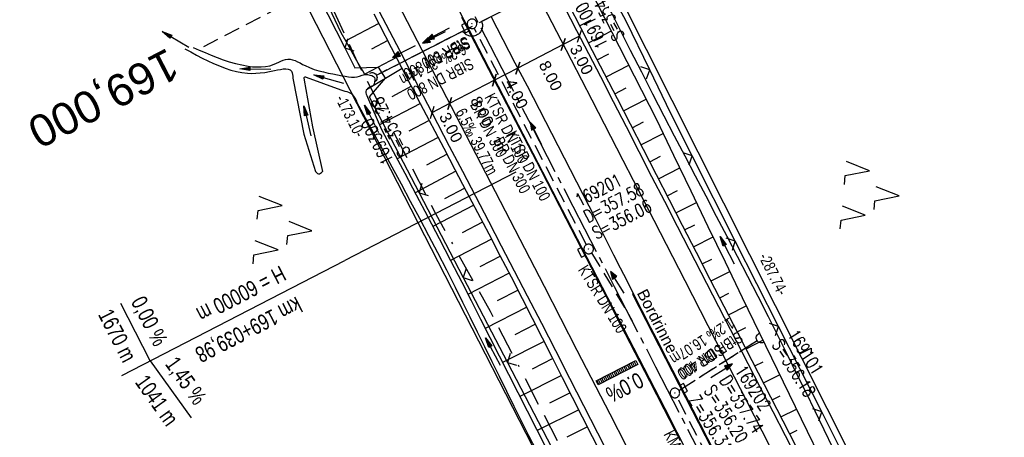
# Model space of a CAD drawing. Extents: x 509202 to 509841, y 456298 to 457260.
# Tile 48 of 56: x 509310 to 509465, y 457026 to 457092. Entities that reach past the tile are written whole.
import ezdxf
from ezdxf.enums import TextEntityAlignment as Align

# ---------------------------------------------------------------- set-up
doc = ezdxf.new("R2010")
doc.units = 0
doc.header["$LTSCALE"] = 10
doc.header["$MEASUREMENT"] = 0
for name, pattern in [('ACAD_ISO16W100', [73, 15, -6.5, 15, -6.5, 15, -7, 1, -7]), ('ACHSE', [5.5, 4, -0.5, 0.5, -0.5]), ('AUSGEZOGEN', [0]), ('LT00', [0]), ('LT12', [0.4, 0.3, -0.1]), ('LT17', [0.15, 0.1, -0.05]), ('STRICHLINIE2', [0.375, 0.25, -0.125])]:
    doc.linetypes.add(name, pattern=pattern)
doc.layers.get('0').update_dxf_attribs({"linetype": 'LT00'})
for name, color, linetype in [('--EK_FBR', 1, 'LT00'), ('--EK_Halt-Pfeil', 4, 'LT00'), ('--EK_Haltung', 7, 'STRICHLINIE2'), ('--EK_Haltung-Text', 140, 'LT00'), ('--EK_Schacht-Text', 5, 'LT00'), ('--EK_ST-93-1', 30, 'LT17'), ('--EL_DFK_AB_L', 21, 'LT00'), ('--EL_Halt-Pfeil', 4, 'LT00'), ('--EL_Haltung', 182, 'STRICHLINIE2'), ('--EL_Haltung-Text', 182, 'LT00'), ('-AX-093', 35, 'ACHSE'), ('-GRA-20W', 250, 'LT00'), ('-QUE-20W', 11, 'LT00'), ('ABSTAND', 8, 'LT00'), ('BAB-KABEL', 220, 'ACAD_ISO16W100'), ('BEMAßUNG', 255, 'Continuous'), ('DFK_AB_L', 21, 'LT00'), ('DFK_KATASTER', 250, 'LT00'), ('DFK_NUTZUNG', 250, 'LT00'), ('DL', 182, 'LT12'), ('DL_PFEIL', 201, 'LT00'), ('DL_TEXT', 182, 'LT00'), ('PFEIL', 140, 'AUSGEZOGEN'), ('RINNE_TEXT', 11, 'Continuous'), ('V114_AFBR_BAB', 250, 'LT00'), ('V114_BOESCH', 250, 'LT00'), ('V114_BOSCHUNG', 250, 'LT00'), ('V114_GRABEN', 250, 'LT00'), ('V114_H_BORD', 8, 'LT00'), ('V114_KA_PRUF', 182, 'LT00'), ('V114_LD_MARK', 250, 'LT00'), ('V114_SINKK', 182, 'LT00'), ('V114_UK_DURCH', 182, 'LT00'), ('V114_ZAUN', 40, 'LT00')]:
    doc.layers.add(name, color=color, linetype=linetype)
doc.styles.add('Arial', font='ARIAL.TTF')
doc.styles.add('Beschrift', font='ARIAL.TTF')
doc.styles.add('Haltungsbeschriftung', font='ARIAL.TTF', dxfattribs={"width": 0.75})
doc.styles.add('schachtbeschriftung', font='romans.shx', dxfattribs={"width": 0.75, "height": 2})
doc.styles.get("Standard").update_dxf_attribs({"font": 'ARIAL.TTF'})

# ---------------------------------------------------------------- blocks, each defined once
blk = doc.blocks.new('SYMB7052')
at = {"color": 0, "linetype": 'ByBlock'}
blk.add_lwpolyline([(0, 0), (0, 0.196), (0.076, 0.156)], dxfattribs=at)
blk = doc.blocks.new('SYMB7221')
at = {"color": 0, "linetype": 'ByBlock'}
for p, q in [((0, 0.435), (-0.11, 0.065)), ((0.11, 0.065), (0, 0.435)), ((0.25, 0.065), (0.11, 0.065)), ((-0.35, -0.065), (-0.46, -0.435)), ((0.35, -0.065), (0.24, -0.435))]:
    blk.add_line(p, q, dxfattribs=at)
for points in [[(-0.1, -0.435), (-0.24, -0.435), (-0.35, -0.065)], [(0.6, -0.435), (0.46, -0.435), (0.35, -0.065)]]:
    blk.add_lwpolyline(points, dxfattribs=at)
blk = doc.blocks.new('Pfreil3')
at = {"layer": 'PFEIL'}
blk.add_hatch(color=256, dxfattribs=at).paths.add_polyline_path([(-1.55, 0.27), (-1.55, -0.27), (0, 0)])
for p, q in [((-1.55, 0), (-4.83, 0)), ((-1.55, -0.27), (-1.55, 0.27)), ((-1.55, 0.27), (0, 0)), ((0, 0), (-1.55, -0.27))]:
    blk.add_line(p, q, dxfattribs=at)
blk = doc.blocks.new('SYMB0652')
at = {"color": 0, "linetype": 'ByBlock'}
blk.add_lwpolyline([(-0.15, -0.075), (0.15, -0.075), (0.15, 0.075), (-0.15, 0.075), (-0.15, -0.075)], dxfattribs=at)
blk = doc.blocks.new('SYMB1107')
at = {"color": 0, "linetype": 'ByBlock'}
for points in [[(-0.2, 0), (-0.196157, 0.039018), (-0.184776, 0.076537), (-0.166294, 0.111114), (-0.141421, 0.141421), (-0.111114, 0.166294), (-0.076537, 0.184776), (-0.039018, 0.196157), (0, 0.2)], [(0, 0.2), (0.039018, 0.196157), (0.076537, 0.184776), (0.111114, 0.166294), (0.141421, 0.141421), (0.166294, 0.111114), (0.184776, 0.076537), (0.196157, 0.039018), (0.2, 0)]]:
    blk.add_lwpolyline(points, dxfattribs=at)
blk = doc.blocks.new('SYMB0003')
at = {"color": 0, "linetype": 'ByBlock'}
for p, q in [((-0.015712, 0), (0.010166, 0.012015)), ((0, -0.021257), (-0.015712, 0)), ((0.010166, 0.012015), (0, -0.021257))]:
    blk.add_line(p, q, dxfattribs=at)
for points in [[(-0.031395, 0.499013), (-0.093691, 0.491144), (-0.154509, 0.475528), (-0.21289, 0.452414), (-0.267913, 0.422164), (-0.318712, 0.385257), (-0.364484, 0.342274), (-0.404509, 0.293893), (-0.438154, 0.240877), (-0.464888, 0.184062), (-0.484292, 0.124345), (-0.496058, 0.062667), (-0.5, 0)], [(-0.5, 0), (-0.496058, -0.062667), (-0.484292, -0.124345), (-0.464888, -0.184062), (-0.438154, -0.240877), (-0.404509, -0.293893), (-0.364485, -0.342274), (-0.318712, -0.385257), (-0.267914, -0.422164), (-0.21289, -0.452414), (-0.154509, -0.475529), (-0.093691, -0.491144), (-0.031395, -0.499014), (0.031395, -0.499014)], [(0.5, 0), (0.496057, 0.062667), (0.484292, 0.124345), (0.464888, 0.184062), (0.438153, 0.240877), (0.404509, 0.293893), (0.364484, 0.342274), (0.318712, 0.385257), (0.267913, 0.422164), (0.21289, 0.452414), (0.154509, 0.475528), (0.093691, 0.491144), (0.031395, 0.499013), (-0.031395, 0.499013)], [(0.031395, -0.499014), (0.093691, -0.491144), (0.154509, -0.475529), (0.21289, -0.452414), (0.267914, -0.422164), (0.318712, -0.385257), (0.364485, -0.342274), (0.404509, -0.293893), (0.438154, -0.240877), (0.464889, -0.184062), (0.484292, -0.124345), (0.496058, -0.062667), (0.5, 0)]]:
    blk.add_lwpolyline(points, dxfattribs=at)
blk = doc.blocks.new('SYMB0024')
at = {"color": 0, "linetype": 'ByBlock'}
for p, q in [((-0.5, 0.5), (0, 0)), ((0, 0), (0.5, 0.5))]:
    blk.add_line(p, q, dxfattribs=at)
blk = doc.blocks.new('_Oblique')
at = {"color": 0, "linetype": 'ByBlock', "lineweight": -2}
blk.add_line((-0.5, -0.5), (0.5, 0.5), dxfattribs=at)
blk = doc.blocks.new('SYMB0070')
at = {"color": 0, "linetype": 'ByBlock'}
for p, q in [((-0.5, 0), (0.2, 0)), ((0.5, 0), (0.2, 0.1)), ((0.2, 0.1), (0.2, 0)), ((0.468, 0), (0.21, 0.086)), ((0.21, 0.086), (0.21, -0.086)), ((0.21, -0.086), (0.468, 0)), ((0.22, -0.072), (0.437, 0)), ((0.23, -0.058), (0.405, 0)), ((0.24, -0.045), (0.374, 0)), ((0.342, 0), (0.25, 0.031)), ((0.25, 0.031), (0.25, -0.031)), ((0.25, -0.031), (0.342, 0)), ((0.26, -0.017), (0.31, 0)), ((0.27, -0.003), (0.279, 0))]:
    blk.add_line(p, q, dxfattribs=at)
for points in [[(0.2, 0), (0.2, -0.1), (0.5, 0)], [(0.437, 0), (0.22, 0.072), (0.22, -0.072)], [(0.405, 0), (0.23, 0.058), (0.23, -0.058)], [(0.374, 0), (0.24, 0.045), (0.24, -0.045)], [(0.31, 0), (0.26, 0.017), (0.26, -0.017)], [(0.279, 0), (0.27, 0.003), (0.27, -0.003)]]:
    blk.add_lwpolyline(points, dxfattribs=at)

msp = doc.modelspace()

# ---------------------------------------------------------------- linework, layer by layer
at = {"layer": '--EK_FBR'}
for points in [[(509395.82, 457093.44), (509397.69, 457089.82), (509399.57, 457086.2), (509401.43, 457082.58), (509403.45, 457078.67), (509405.46, 457074.76), (509407.46, 457070.85), (509409.46, 457066.93), (509411.47, 457063.02), (509413.47, 457059.11), (509416.23, 457053.73), (509419, 457048.35), (509421.77, 457042.98), (509424.54, 457037.61), (509426.5, 457033.83), (509428.45, 457030.05), (509430.4, 457026.27), (509432.35, 457022.48)], [(509403.97, 457020.87), (509401.04, 457026.65), (509398.84, 457030.95), (509396.64, 457035.25), (509394.44, 457039.55), (509392.23, 457043.85), (509390.01, 457048.14), (509387.98, 457052.05), (509385.95, 457055.96), (509383.92, 457059.87), (509381.88, 457063.78), (509379.84, 457067.68), (509377.8, 457071.59), (509375.04, 457076.9), (509372.28, 457082.22), (509369.52, 457087.54), (509366.76, 457092.85)]]:
    msp.add_lwpolyline(points, dxfattribs=at)
at = {"layer": '--EK_FBR', "color": 2}
for points in [[(509379.66, 457091.92), (509382.48, 457086.48), (509385.3, 457081.05), (509388.12, 457075.61), (509392.07, 457067.96), (509396.03, 457060.3), (509399.98, 457052.65), (509402.27, 457048.21), (509404.55, 457043.77), (509406.84, 457039.33), (509409.12, 457034.89), (509411.39, 457030.45), (509413.92, 457025.51)], [(509384.24, 457092.04), (509386.14, 457088.4), (509388.04, 457084.76), (509389.94, 457081.12), (509391.83, 457077.48), (509394.77, 457071.78), (509397.69, 457066.07), (509400.6, 457060.35), (509403.5, 457054.63), (509404.52, 457052.6), (509405.55, 457050.58), (509406.57, 457048.55), (509407.93, 457045.88), (509409.3, 457043.21), (509410.67, 457040.54), (509412.04, 457037.87), (509413.41, 457035.21), (509414.78, 457032.54), (509417.08, 457028.06), (509419.38, 457023.57)]]:
    msp.add_lwpolyline(points, dxfattribs=at)
at = {"layer": '--EK_Haltung'}
for p, q in [((509398.01, 457098.99), (509366.28, 457082.75)), ((509399.24, 457056.21), (509381.65, 457090.19)), ((509413.75, 457033.37), (509426.03, 457041.2)), ((509430.27, 456999.59), (509413.46, 457032.3))]:
    msp.add_line(p, q, dxfattribs=at)
at = {"layer": '--EK_Haltung', "color": 81}
msp.add_line((509400.05, 457054.95), (509406.43, 457044.3), dxfattribs=at)
at = {"layer": '--EK_ST-93-1', "ltscale": 2.5}
msp.add_line((509374.72, 457105.63), (509339.19, 457087.25), dxfattribs=at)
at = {"layer": '--EL_DFK_AB_L'}
for p, q in [((509363.21, 457177.11), (509491.89, 456921.43)), ((509325.38, 457152.27), (509403.66, 456999.57))]:
    msp.add_line(p, q, dxfattribs=at)
at = {"layer": '--EL_Haltung'}
for p, q in [((509399.24, 457056.21), (509381.65, 457090.19)), ((509400.05, 457054.95), (509406.43, 457044.3)), ((509413.75, 457033.37), (509426.03, 457041.2)), ((509430.27, 456999.59), (509413.46, 457032.3))]:
    msp.add_line(p, q, dxfattribs=at)
at = {"layer": '--EL_Haltung', "flags": 128}
msp.add_lwpolyline([(509398.01, 457098.99), (509382.8, 457091.2, -0.934943), (509379.86, 457089.7), (509366.28, 457082.75)], format="xyb", dxfattribs=at)
at = {"layer": '-AX-093', "ltscale": 0.2}
msp.add_lwpolyline([(509326.59, 457198.69), (509329.49, 457193.08), (509335.28, 457181.85), (509341.08, 457170.63), (509351.58, 457150.35), (509364.62, 457125.15), (509377.64, 457099.99), (509384.14, 457087.41), (509390.64, 457074.83), (509397.13, 457062.24), (509403.61, 457049.65), (509410.09, 457037.05), (509416.55, 457024.45), (509422.99, 457011.84), (509429.42, 456999.22), (509435.84, 456986.6), (509442.23, 456973.96), (509448.6, 456961.31), (509454.96, 456948.66), (509461.28, 456935.99), (509467.58, 456923.3), (509473.86, 456910.61)], dxfattribs=at)
at = {"layer": '-GRA-20W'}
for p, q in [((509388.19, 457067.59), (509361.35, 457053.74)), ((509326.42, 457035.72), (509361.35, 457053.74)), ((509330.86, 457038.02), (509326.23, 457047.01)), ((509330.86, 457038.02), (509337.26, 457029.05))]:
    msp.add_line(p, q, dxfattribs=at)
at = {"layer": '-QUE-20W'}
for p, q in [((509406.72, 457037.91), (509407.04, 457037.29)), ((509404.1, 457035.78), (509403.78, 457036.41)), ((509404.05, 457036.54), (509404.37, 457035.92)), ((509404.64, 457036.06), (509404.32, 457036.68)), ((509404.58, 457036.82), (509404.9, 457036.19)), ((509405.17, 457036.33), (509404.85, 457036.95)), ((509405.12, 457037.09), (509405.44, 457036.47)), ((509405.7, 457036.61), (509405.39, 457037.23)), ((509405.65, 457037.36), (509405.97, 457036.74)), ((509406.24, 457036.88), (509405.92, 457037.5)), ((509406.19, 457037.64), (509406.5, 457037.02)), ((509406.77, 457037.15), (509406.45, 457037.78)), ((509400.85, 457034.9), (509401.17, 457034.28)), ((509401.43, 457034.41), (509401.12, 457035.04)), ((509401.38, 457035.17), (509401.7, 457034.55)), ((509401.97, 457034.69), (509401.65, 457035.31)), ((509401.92, 457035.45), (509402.24, 457034.82)), ((509402.5, 457034.96), (509402.18, 457035.58)), ((509402.45, 457035.72), (509402.77, 457035.1)), ((509403.04, 457035.24), (509402.72, 457035.86)), ((509402.98, 457035.99), (509403.3, 457035.37)), ((509403.57, 457035.51), (509403.25, 457036.13)), ((509403.52, 457036.27), (509403.84, 457035.65))]:
    msp.add_line(p, q, dxfattribs=at)
msp.add_lwpolyline([(509401.07, 457034.22), (509400.75, 457034.85), (509406.97, 457038.04), (509407.29, 457037.42), (509401.07, 457034.22)], dxfattribs=at)
at = {"layer": 'BAB-KABEL', "ltscale": 0.03, "flags": 128}
msp.add_lwpolyline([(509310.4, 457191.46), (509314.94, 457182.4), (509327.66, 457157.09), (509343.19, 457126.02), (509353.1, 457106.76), (509363.32, 457084.91), (509375.62, 457061.02), (509384.15, 457045.77), (509397.86, 457019.34), (509408.07, 456999.06), (509420.09, 456973.89), (509435.47, 456943.27), (509446.24, 456921.44), (509454.94, 456903.79), (509461.52, 456890.21), (509469.63, 456874.4), (509477.31, 456859.33), (509483.33, 456847.57), (509491.02, 456833.16), (509501.09, 456813.15), (509506.26, 456802.26), (509513.66, 456785.62), (509521.93, 456766.04), (509526.54, 456755.15), (509531.44, 456742.54), (509534.93, 456733.88), (509544.02, 456711.79), (509550.59, 456695.84), (509560.17, 456669.92), (509577.78, 456627.36), (509581.45, 456623.89), (509581.08, 456619.18), (509584.72, 456608.07), (509600.91, 456566.53), (509604.91, 456555.37), (509610.19, 456542.56), (509618.67, 456519.88), (509627.4, 456496.01), (509636.93, 456469.16), (509646.67, 456441.47), (509670.82, 456365.75), (509672.68, 456359.45), (509656.28, 456346.09), (509658.67, 456333.93)], dxfattribs=at)
at = {"layer": 'BEMAßUNG'}
for p, q in [((509398.15, 457088.94), (509395.6, 457087.61)), ((509395.6, 457087.61), (509388.48, 457083.91)), ((509388.48, 457083.91), (509384.81, 457082)), ((509384.81, 457082), (509377.8, 457078.36)), ((509377.8, 457078.36), (509375.03, 457076.92))]:
    msp.add_line(p, q, dxfattribs=at)
at = {"layer": 'DFK_AB_L'}
for p, q in [((509363.21, 457177.11), (509491.89, 456921.43)), ((509325.38, 457152.27), (509403.66, 456999.57))]:
    msp.add_line(p, q, dxfattribs=at)
at = {"layer": 'DL'}
msp.add_line((509413.75, 457033.37), (509426.03, 457041.2), dxfattribs=at)
at = {"layer": 'DL', "flags": 128}
msp.add_lwpolyline([(509398.01, 457098.99), (509382.8, 457091.2, -0.934943), (509379.86, 457089.7), (509366.28, 457082.75)], format="xyb", dxfattribs=at)
at = {"layer": 'V114_AFBR_BAB'}
for points in [[(509395.82, 457093.44), (509397.69, 457089.82), (509399.57, 457086.2), (509401.43, 457082.58), (509403.45, 457078.67), (509405.46, 457074.76), (509407.46, 457070.85), (509409.46, 457066.93), (509411.47, 457063.02), (509413.47, 457059.11), (509416.23, 457053.73), (509419, 457048.35), (509421.77, 457042.98), (509424.54, 457037.61), (509426.5, 457033.83), (509428.45, 457030.05), (509430.4, 457026.27), (509432.35, 457022.48)], [(509403.97, 457020.87), (509401.04, 457026.65), (509398.84, 457030.95), (509396.64, 457035.25), (509394.44, 457039.55), (509392.23, 457043.85), (509390.01, 457048.14), (509387.98, 457052.05), (509385.95, 457055.96), (509383.92, 457059.87), (509381.88, 457063.78), (509379.84, 457067.68), (509377.8, 457071.59), (509375.04, 457076.9), (509372.28, 457082.22), (509369.52, 457087.54), (509366.76, 457092.85)]]:
    msp.add_lwpolyline(points, dxfattribs=at)
at = {"layer": 'V114_AFBR_BAB', "color": 0}
for points in [[(509379.66, 457091.92), (509382.48, 457086.48), (509385.3, 457081.05), (509388.12, 457075.61), (509392.07, 457067.96), (509396.03, 457060.3), (509399.98, 457052.65), (509402.27, 457048.21), (509404.55, 457043.77), (509406.84, 457039.33), (509409.12, 457034.89), (509411.39, 457030.45), (509413.92, 457025.51)], [(509384.24, 457092.04), (509386.14, 457088.4), (509388.04, 457084.76), (509389.94, 457081.12), (509391.83, 457077.48), (509394.77, 457071.78), (509397.69, 457066.07), (509400.6, 457060.35), (509403.5, 457054.63), (509404.52, 457052.6), (509405.55, 457050.58), (509406.57, 457048.55), (509407.93, 457045.88), (509409.3, 457043.21), (509410.67, 457040.54), (509412.04, 457037.87), (509413.41, 457035.21), (509414.78, 457032.54), (509417.08, 457028.06), (509419.38, 457023.57)]]:
    msp.add_lwpolyline(points, dxfattribs=at)
at = {"layer": 'V114_BOESCH'}
for points in [[(509364.52, 457082.92), (509364.18, 457083.5), (509363.83, 457084.07), (509363.06, 457085.41), (509362.3, 457086.75), (509361.55, 457088.09), (509360.8, 457089.44), (509348.01, 457116.54)], [(509433.97, 457020.91), (509431.06, 457026.62), (509428.14, 457032.32), (509425.21, 457038.02), (509423.03, 457042.27), (509420.84, 457046.51), (509418.66, 457050.76), (509416.47, 457055), (509414.28, 457059.24), (509412.25, 457063.21), (509410.21, 457067.17), (509408.17, 457071.14), (509406.14, 457075.1), (509404.1, 457079.07), (509402.06, 457083.03), (509400.21, 457086.62), (509398.37, 457090.2), (509396.52, 457093.78)], [(509402.53, 457021.49), (509400.21, 457026.06), (509398.64, 457029.16), (509397.07, 457032.26), (509395.5, 457035.36), (509393.94, 457038.47), (509392.36, 457041.56), (509390.79, 457044.66), (509389.2, 457047.75), (509387.47, 457051.12), (509385.72, 457054.49), (509383.97, 457057.86), (509382.21, 457061.22), (509380.45, 457064.58), (509378.68, 457067.94), (509376.92, 457071.3), (509373.25, 457078.32), (509369.59, 457085.35), (509365.94, 457092.38)]]:
    msp.add_lwpolyline(points, dxfattribs=at)
at = {"layer": 'V114_BOSCHUNG'}
for p, q in [((509366.71, 457090.89), (509361.5, 457088.18)), ((509398.18, 457090.56), (509399.99, 457091.48)), ((509399.56, 457087.89), (509403.16, 457089.73)), ((509368.1, 457088.22), (509365.53, 457086.89)), ((509400.93, 457085.22), (509402.73, 457086.14)), ((509369.48, 457085.56), (509364.49, 457082.97)), ((509402.31, 457082.56), (509405.88, 457084.38)), ((509370.36, 457083.87), (509364.76, 457080.49)), ((509371.81, 457081.09), (509368.73, 457079.39)), ((509403.68, 457079.89), (509405.46, 457080.8)), ((509373.23, 457078.37), (509366.82, 457074.99)), ((509405.05, 457077.22), (509408.61, 457079.04)), ((509374.61, 457075.71), (509371.39, 457074.01)), ((509406.42, 457074.55), (509408.2, 457075.46)), ((509407.79, 457071.88), (509411.29, 457073.67)), ((509376, 457073.05), (509369.57, 457069.66)), ((509377.4, 457070.39), (509374.19, 457068.7)), ((509409.16, 457069.22), (509410.87, 457070.09)), ((509378.79, 457067.74), (509372.38, 457064.36)), ((509410.53, 457066.55), (509413.89, 457068.26)), ((509380.18, 457065.08), (509376.98, 457063.39)), ((509411.9, 457063.88), (509413.54, 457064.72)), ((509413.27, 457061.21), (509416.49, 457062.85)), ((509381.58, 457062.42), (509375.17, 457059.05)), ((509382.97, 457059.76), (509379.76, 457058.08)), ((509414.64, 457058.54), (509416.22, 457059.34)), ((509384.36, 457057.1), (509377.94, 457053.74)), ((509416.02, 457055.87), (509419.09, 457057.44)), ((509385.75, 457054.42), (509382.53, 457052.75)), ((509417.39, 457053.21), (509418.89, 457053.97)), ((509418.77, 457050.54), (509421.7, 457052.03)), ((509387.14, 457051.75), (509380.67, 457048.42)), ((509388.52, 457049.09), (509385.27, 457047.42)), ((509420.14, 457047.87), (509421.57, 457048.6)), ((509389.89, 457046.42), (509383.39, 457043.07)), ((509421.52, 457045.21), (509424.3, 457046.63)), ((509391.26, 457043.74), (509388, 457042.07)), ((509422.89, 457042.54), (509424.25, 457043.23)), ((509392.62, 457041.05), (509386.09, 457037.74)), ((509424.26, 457039.87), (509426.92, 457041.23)), ((509393.99, 457038.37), (509390.71, 457036.72)), ((509425.63, 457037.21), (509426.93, 457037.87)), ((509395.34, 457035.69), (509388.79, 457032.4)), ((509427.01, 457034.54), (509429.53, 457035.83)), ((509396.69, 457033.01), (509393.43, 457031.37)), ((509428.37, 457031.87), (509429.61, 457032.5)), ((509398.05, 457030.33), (509391.53, 457027.06)), ((509429.74, 457029.2), (509432.16, 457030.43)), ((509399.4, 457027.66), (509396.15, 457026.03)), ((509431.11, 457026.53), (509432.29, 457027.13))]:
    msp.add_line(p, q, dxfattribs=at)
at = {"layer": 'V114_GRABEN'}
for points in [[(509465.16, 456964.54), (509464.04, 456966.66), (509462.92, 456968.78), (509461.81, 456970.9), (509459.89, 456974.56), (509457.99, 456978.23), (509456.11, 456981.91), (509454.24, 456985.59), (509452.38, 456989.29), (509450.54, 456992.98), (509448.7, 456996.68), (509446.87, 457000.38), (509445.04, 457004.09), (509443.22, 457007.8), (509437.59, 457019.28), (509431.99, 457030.78), (509426.41, 457042.28), (509423.71, 457047.86), (509421.02, 457053.45), (509418.32, 457059.03), (509415.64, 457064.62), (509412.95, 457070.2), (509410.27, 457075.79), (509385.78, 457123.78)], [(509437.93, 457024.25), (509436.52, 457027.17), (509435.1, 457030.1), (509433.68, 457033.02), (509432.25, 457035.93), (509430.82, 457038.85), (509429.37, 457041.75), (509427.77, 457044.92), (509426.16, 457048.08), (509424.54, 457051.23), (509422.91, 457054.38), (509421.28, 457057.52), (509419.63, 457060.66), (509417.99, 457063.8), (509416.35, 457066.94), (509414.7, 457070.09), (509413.07, 457073.23), (509411.44, 457076.38), (509409.67, 457079.81), (509407.92, 457083.25), (509406.17, 457086.69), (509404.43, 457090.13), (509402.69, 457093.57)], [(509336.3, 457086.93), (509337.2, 457086.44), (509338.1, 457085.96), (509339, 457085.49), (509339.9, 457085.04), (509340.8, 457084.62), (509341.7, 457084.24), (509342.59, 457083.9), (509343.48, 457083.61), (509344.36, 457083.37), (509345.24, 457083.2), (509346.11, 457083.1), (509346.76, 457083.08), (509347.41, 457083.09), (509348.09, 457083.15), (509348.8, 457083.24), (509349.55, 457083.37), (509350.36, 457083.53), (509350.81, 457083.62), (509351.27, 457083.71), (509351.71, 457083.77), (509352.12, 457083.79), (509352.48, 457083.75), (509352.78, 457083.63), (509353, 457083.42), (509353.1, 457083.19), (509353.16, 457082.93), (509353.21, 457082.64), (509353.24, 457082.34), (509353.29, 457082.06), (509354.96, 457073.56), (509356.79, 457067.71)], [(509337.6, 457087.15), (509338.53, 457086.74), (509339.46, 457086.33), (509340.4, 457085.94), (509341.34, 457085.56), (509342.29, 457085.22), (509343.25, 457084.9), (509344.22, 457084.63), (509345.2, 457084.4), (509346.2, 457084.22), (509346.89, 457084.13), (509347.58, 457084.09), (509348.27, 457084.09), (509348.95, 457084.15), (509349.63, 457084.29), (509350.3, 457084.51), (509350.65, 457084.66), (509351.01, 457084.83), (509351.36, 457085), (509351.71, 457085.14), (509352.06, 457085.25), (509352.41, 457085.31), (509352.79, 457085.3), (509353.18, 457085.22), (509353.57, 457085.08), (509353.95, 457084.91), (509354.34, 457084.71), (509354.73, 457084.5), (509355.13, 457084.3), (509355.84, 457083.98), (509356.56, 457083.71), (509357.29, 457083.49), (509358.01, 457083.3), (509358.74, 457083.14), (509359.48, 457083), (509360.22, 457082.86), (509360.97, 457082.72), (509361.44, 457082.63), (509361.92, 457082.55), (509362.39, 457082.5), (509362.86, 457082.5), (509363.28, 457082.55), (509363.69, 457082.65), (509364.11, 457082.78), (509364.52, 457082.92)], [(509364.52, 457082.92), (509364.91, 457082.88), (509365.28, 457082.82), (509365.6, 457082.74), (509365.86, 457082.61), (509366.02, 457082.42), (509366.07, 457082.23), (509366.07, 457082), (509366.02, 457081.74), (509365.94, 457081.46), (509365.85, 457081.17)], [(509391.42, 457023.93), (509390.23, 457026.23), (509389.05, 457028.54), (509387.89, 457030.86), (509386.74, 457033.19), (509385.59, 457035.52), (509384.45, 457037.85), (509383.32, 457040.18), (509382.18, 457042.51), (509381.03, 457044.84), (509379.88, 457047.17), (509378.72, 457049.49), (509377.34, 457052.21), (509375.95, 457054.92), (509374.53, 457057.63), (509373.11, 457060.32), (509371.68, 457063.01), (509370.24, 457065.7), (509368.79, 457068.39), (509367.34, 457071.07), (509365.88, 457073.75), (509363.32, 457078.46), (509363.17, 457078.84), (509363, 457079.2), (509362.8, 457079.52), (509362.55, 457079.78), (509362.3, 457079.94), (509362.02, 457080.07), (509361.72, 457080.17), (509361.41, 457080.26), (509361.09, 457080.35), (509360.79, 457080.45), (509355.36, 457082.44), (509355.25, 457082.47), (509355.12, 457082.48), (509355, 457082.45), (509354.93, 457082.39), (509354.93, 457082.29), (509354.97, 457082.16), (509355.01, 457082.04), (509356.29, 457074.71), (509357.89, 457067.71)], [(509365.85, 457081.17), (509365.51, 457081.01), (509365.19, 457080.85), (509364.93, 457080.66), (509364.73, 457080.46), (509364.64, 457080.22), (509364.65, 457080.03), (509364.71, 457079.81), (509364.81, 457079.59), (509364.92, 457079.36), (509367.13, 457074.26), (509368.94, 457070.85), (509370.75, 457067.44), (509372.56, 457064.02), (509374.36, 457060.6), (509376.15, 457057.18), (509377.93, 457053.75), (509379.7, 457050.32), (509381.17, 457047.44), (509382.63, 457044.56), (509384.09, 457041.68), (509385.55, 457038.79), (509387.01, 457035.91), (509388.47, 457033.03), (509389.94, 457030.15), (509391.42, 457027.28), (509392.9, 457024.41)], [(509356.79, 457067.71), (509356.94, 457067.53), (509357.09, 457067.39), (509357.26, 457067.33), (509357.41, 457067.34), (509357.56, 457067.43), (509357.72, 457067.56), (509357.89, 457067.71)]]:
    msp.add_lwpolyline(points, dxfattribs=at)
at = {"layer": 'V114_H_BORD'}
msp.add_line((509406.57, 457048.55), (509406.48, 457048.48), dxfattribs=at)
for points in [[(509324.95, 457197.96), (509330.36, 457187.46), (509376.93, 457097.47), (509400.09, 457052.71), (509411.51, 457030.54), (509419.04, 457015.67)], [(509406.48, 457048.48), (509426.14, 457010.04), (509460.26, 456942.39), (509493.34, 456875.06), (509525.99, 456805.99), (509557.46, 456736.19), (509597.61, 456640.28), (509625.08, 456568.22), (509649.46, 456497.8), (509671.92, 456426.44), (509692.11, 456354.34), (509693.37, 456349.44)]]:
    msp.add_lwpolyline(points, dxfattribs=at)
at = {"layer": 'V114_LD_MARK'}
for points in [[(509390.35, 457097.75), (509395.22, 457088.33), (509400.09, 457078.91), (509404.95, 457069.48), (509409.81, 457060.05), (509414.66, 457050.62), (509419.5, 457041.19), (509424.33, 457031.75), (509429.16, 457022.3), (509433.97, 457012.86), (509438.78, 457003.4), (509443.57, 456993.94), (509448.35, 456984.48), (509453.12, 456975.01), (509457.88, 456965.53), (509462.62, 456956.04), (509467.35, 456946.55)], [(509369.62, 457094.14), (509374.22, 457085.26), (509378.83, 457076.38), (509383.42, 457067.49), (509388.01, 457058.61), (509392.6, 457049.72), (509397.76, 457039.69), (509402.9, 457029.67), (509408.04, 457019.64), (509413.17, 457009.6), (509418.28, 456999.56), (509423.38, 456989.51), (509428.47, 456979.45), (509433.54, 456969.39), (509438.6, 456959.32), (509443.65, 456949.24), (509448.67, 456939.16), (509453.69, 456929.06), (509458.68, 456918.96)]]:
    msp.add_lwpolyline(points, dxfattribs=at)
at = {"layer": 'V114_ZAUN'}
for p, q in [((509354.6, 457100.47), (509361.35, 457087.08)), ((509366.07, 457077.68), (509373, 457064.37)), ((509422.58, 457056.79), (509415.81, 457070.17)), ((509373, 457064.37), (509379.92, 457051.07)), ((509429.35, 457043.4), (509422.58, 457056.79)), ((509379.92, 457051.07), (509386.85, 457037.76)), ((509436.12, 457030.02), (509429.35, 457043.4)), ((509386.85, 457037.76), (509393.77, 457024.46)), ((509442.89, 457016.63), (509436.12, 457030.02))]:
    msp.add_line(p, q, dxfattribs=at)
for points in [[(509409.16, 457083.62), (509405.46, 457091.26), (509402.39, 457097)], [(509361.35, 457087.08), (509362.92, 457083.95), (509366.59, 457084.06), (509367.67, 457082.34), (509365.17, 457079.41), (509366.07, 457077.68)], [(509415.81, 457070.17), (509412.41, 457076.9), (509409.16, 457083.62)]]:
    msp.add_lwpolyline(points, dxfattribs=at)

# ---------------------------------------------------------------- block references
at = {"layer": '--EK_Halt-Pfeil', "zscale": 4}
for p, xscale, yscale, rotation in [((509370.61, 457086.5), 3.999999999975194, 4, 207.1063100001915), ((509391.34, 457073.66), 3.999999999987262, 4, 117.3624600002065), ((509404.08, 457050.33), 3.99999999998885, 3.999999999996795, 121.821369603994), ((509420.43, 457036.44), 4.000000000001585, 4, 32.51022999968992)]:
    msp.add_blockref('SYMB0070', p, dxfattribs=dict(at, xscale=xscale, yscale=yscale, rotation=rotation))
at = {"layer": '--EL_Halt-Pfeil', "zscale": 4}
for p, xscale, yscale, rotation in [((509375.32, 457088.71), 3.999999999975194, 4, 207.1063100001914), ((509391.34, 457073.66), 3.999999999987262, 4, 117.3624600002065), ((509404.08, 457050.33), 3.99999999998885, 3.999999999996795, 121.821369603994), ((509420.43, 457036.44), 4.000000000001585, 4, 32.51022999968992)]:
    msp.add_blockref('SYMB0070', p, dxfattribs=dict(at, xscale=xscale, yscale=yscale, rotation=rotation))
at = {"layer": 'BEMAßUNG', "xscale": 1.4, "yscale": 1.4, "zscale": 1.4}
for p, rotation in [((509398.15, 457088.94), 27.45591332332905), ((509395.6, 457087.61), 207.455913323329), ((509395.6, 457087.61), 27.45591332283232), ((509388.48, 457083.91), 207.4559133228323), ((509388.48, 457083.91), 27.45591332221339), ((509384.81, 457082), 207.4559133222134), ((509384.81, 457082), 27.45591332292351), ((509377.8, 457078.36), 207.4559133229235), ((509377.8, 457078.36), 27.4559133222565), ((509375.03, 457076.92), 207.4559133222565)]:
    msp.add_blockref('_Oblique', p, dxfattribs=dict(at, rotation=rotation))
at = {"layer": 'DFK_KATASTER', "xscale": 10, "yscale": 10, "zscale": 10, "rotation": 296.7156599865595}
msp.add_blockref('SYMB7052', (509432.71, 457039.1), dxfattribs=at)
at = {"layer": 'DFK_NUTZUNG', "xscale": 10.00000000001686, "yscale": 10, "zscale": 10, "rotation": 264.7377100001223}
for p in [(509443.92, 457064.26), (509351.87, 457058.81)]:
    msp.add_blockref('SYMB7221', p, dxfattribs=at)
at = {"layer": 'DL_PFEIL', "yscale": 4, "zscale": 4}
for p, xscale, rotation in [((509375.93, 457089.24), 3.999999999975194, 207.1063100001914), ((509420.43, 457036.44), 4.000000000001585, 32.51022999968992)]:
    msp.add_blockref('SYMB0070', p, dxfattribs=dict(at, xscale=xscale, rotation=rotation))
at = {"layer": 'PFEIL'}
for p, rotation in [((509332.75, 457089.63), 149.5095176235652), ((509344.92, 457083.79), 179.5997163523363), ((509356.5, 457082.83), 164.6761317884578), ((509354.96, 457077.99), 102.8544657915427), ((509364.47, 457078.11), 116.9791188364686), ((509420.2, 457057.51), 117.2487023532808), ((509383.43, 457041.6), 118.0870548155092)]:
    msp.add_blockref('Pfreil3', p, dxfattribs=dict(at, rotation=rotation))
at = {"layer": 'V114_KA_PRUF', "xscale": 1.499999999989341, "yscale": 1.5, "zscale": 1.5, "rotation": 294.0840000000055}
for p in [(509381.31, 457090.86), (509399.59, 457055.54), (509413.11, 457032.96)]:
    msp.add_blockref('SYMB0003', p, dxfattribs=at)
at = {"layer": 'V114_SINKK', "zscale": 4.5}
for p, xscale, yscale, rotation in [((509380.25, 457090.22), 4.500000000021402, 4.499999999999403, 297.3926505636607), ((509398.46, 457055), 4.500000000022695, 4.500000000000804, 297.299168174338), ((509414.49, 457033.68), 4.50000000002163, 4.499999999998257, 297.1629249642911)]:
    msp.add_blockref('SYMB0652', p, dxfattribs=dict(at, xscale=xscale, yscale=yscale, rotation=rotation))
at = {"layer": 'V114_UK_DURCH', "xscale": 4.000000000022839, "yscale": 4, "zscale": 4}
for p, rotation in [((509365.62, 457082.41), 294.084000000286), ((509426.66, 457041.6), 114.084000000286)]:
    msp.add_blockref('SYMB1107', p, dxfattribs=dict(at, rotation=rotation))
at = {"layer": 'V114_ZAUN', "yscale": 2.099999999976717, "zscale": 2.1}
for p, xscale, rotation in [((509361.35, 457087.08), 2.100000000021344, 296.7462699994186), ((509409.16, 457083.62), 2.100000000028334, 115.8328400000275), ((509366.07, 457077.68), 2.100000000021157, 297.4956400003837), ((509415.81, 457070.17), 2.100000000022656, 116.8302799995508), ((509373, 457064.37), 2.100000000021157, 297.4956400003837), ((509422.58, 457056.79), 2.100000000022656, 116.8302799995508), ((509379.92, 457051.07), 2.100000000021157, 297.4956400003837), ((509429.35, 457043.4), 2.100000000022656, 116.8302799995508), ((509386.85, 457037.76), 2.100000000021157, 297.4956400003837), ((509436.12, 457030.02), 2.100000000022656, 116.8302799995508)]:
    msp.add_blockref('SYMB0024', p, dxfattribs=dict(at, xscale=xscale, rotation=rotation))

# ---------------------------------------------------------------- texts
at = {"layer": '--EK_Haltung-Text', "style": 'Haltungsbeschriftung', "width": 0.75}
for s, rotation, p in [('6.2‰ 37.14m', -152.8937, (509379.81, 457087.84)), ('StBR DN 800', -152.8937, (509380.98, 457085.56)), ('KTSR DN 100', -62.6375, (509383.21, 457079.36)), ('BR DN 300', -62.6375, (509380.93, 457078.18)), ('6.5‰ 39.77m', -62.6375, (509378.66, 457077.01)), ('KTSR DN 100', 301.8214, (509397.86, 457052.28)), ('1.2‰ 16.07m', -147.4898, (509421.66, 457044.87)), ('StBR DN 400', -147.4898, (509423.04, 457042.71)), ('KMZR DN 350', -62.7977, (509411.29, 457026.5))]:
    msp.add_text(s, height=1.8, rotation=rotation, dxfattribs=at).set_placement(p)
at = {"layer": '--EK_Schacht-Text', "style": 'schachtbeschriftung', "width": 0.75}
for s, rotation, p in [('S=354.51', -242.8937, (509405.3, 457088.89)), ('169100', -242.8937, (509402.73, 457087.57)), ('S=354.28', -242.8967, (509371.68, 457070.7)), ('169300', -242.8967, (509369.12, 457069.39)), ('169201', 27.3625, (509398.15, 457062.13)), ('D=357.58', 27.3625, (509399.47, 457059.57)), ('S=356.06', 27.3625, (509400.8, 457057.01)), ('169101', -57.4898, (509430.67, 457042.08)), ('S=356.18', -57.4898, (509428.24, 457040.53)), ('169202', -57.4898, (509422.46, 457036.47)), ('D=357.74', -57.4898, (509420.03, 457034.92)), ('S=356.20', -57.4898, (509417.6, 457033.37)), ('Z=356.31(v.203)', -57.4898, (509415.17, 457031.82))]:
    msp.add_text(s, height=2, rotation=rotation, dxfattribs=at).set_placement(p)
at = {"layer": '--EK_ST-93-1', "style": 'Beschrift'}
msp.add_text('169,000', height=5, rotation=-152.646, dxfattribs=at).set_placement((509334.75, 457084.95), align=Align.MIDDLE_LEFT)
at = {"layer": '--EL_Haltung-Text', "style": 'Haltungsbeschriftung', "width": 0.75}
for s, rotation, p in [('StBR DN 800', -152.8937, (509380.45, 457088.8)), ('KTSR DN 100', -62.6375, (509386.6, 457073.48)), ('BR DN 300', -62.6375, (509384.57, 457072.52)), ('KTSR DN 100', 301.8214, (509397.86, 457052.28)), ('StBR DN 400', -147.4898, (509423.04, 457042.71))]:
    msp.add_text(s, height=1.8, rotation=rotation, dxfattribs=at).set_placement(p)
at = {"layer": '-GRA-20W', "style": 'Beschrift', "width": 0.75}
for s, rotation, p in [('H = 60000 m', 207.2868, (509352.39, 457050.81)), ('1041 m', 305.5298, (509330.4, 457036.09))]:
    msp.add_text(s, height=2.5, rotation=rotation, dxfattribs=at).set_placement(p, align=Align.TOP_LEFT)
msp.add_text('0,00 %', height=2.5, rotation=297.2785, dxfattribs=at).set_placement((509331.51, 457040.04), align=Align.RIGHT)
for s, rotation, p in [('km 169+039,98', 207.2868, (509353.77, 457048.14)), ('1,45 %', 305.5298, (509333.09, 457037.48))]:
    msp.add_text(s, height=2.5, rotation=rotation, dxfattribs=at).set_placement(p)
msp.add_text('1670 m', height=2.5, rotation=297.2785, dxfattribs=at).set_placement((509328.84, 457038.66), align=Align.TOP_RIGHT)
at = {"layer": '-QUE-20W', "style": 'Beschrift', "width": 0.75}
msp.add_text('0.0%', height=2.5, rotation=-152.8206, dxfattribs=at).set_placement((509407.33, 457036.31))
at = {"layer": 'ABSTAND', "width": 0.75}
for s, rotation, p in [(' -173.10-', -62.8614, (509359.6, 457079.59)), (' -287.74-', -63.2843, (509425.94, 457054.82))]:
    msp.add_text(s, height=1.8, rotation=rotation, dxfattribs=at).set_placement(p)
at = {"layer": 'BEMAßUNG', "char_height": 1.8, "attachment_point": 5, "rotation": 297.4559, "style": 'Arial'}
for s, insert in [('\\A1;3.00', (509398.46, 457085.23)), ('\\A1;8.00', (509393.62, 457082.71)), ('\\A1;4.00', (509388.25, 457079.88)), ('\\A1;8.00', (509382.89, 457077.13)), ('\\A1;3.00', (509378, 457074.59))]:
    msp.add_mtext(s, dxfattribs=dict(at, insert=insert))
at = {"layer": 'DL_TEXT', "style": 'Haltungsbeschriftung', "width": 0.75}
for s, rotation, p in [('StBR 800', -152.8937, (509380.36, 457088.96)), ('StBR 400', -147.4898, (509420.1, 457040.73))]:
    msp.add_text(s, height=1.8, rotation=rotation, dxfattribs=at).set_placement(p)
at = {"layer": 'RINNE_TEXT', "insert": (509407.07, 457048.64), "char_height": 1.8, "attachment_point": 7, "rotation": 297.236, "style": 'Arial'}
msp.add_mtext('Bordrinne', dxfattribs=at)

doc.saveas('drawing.dxf')
